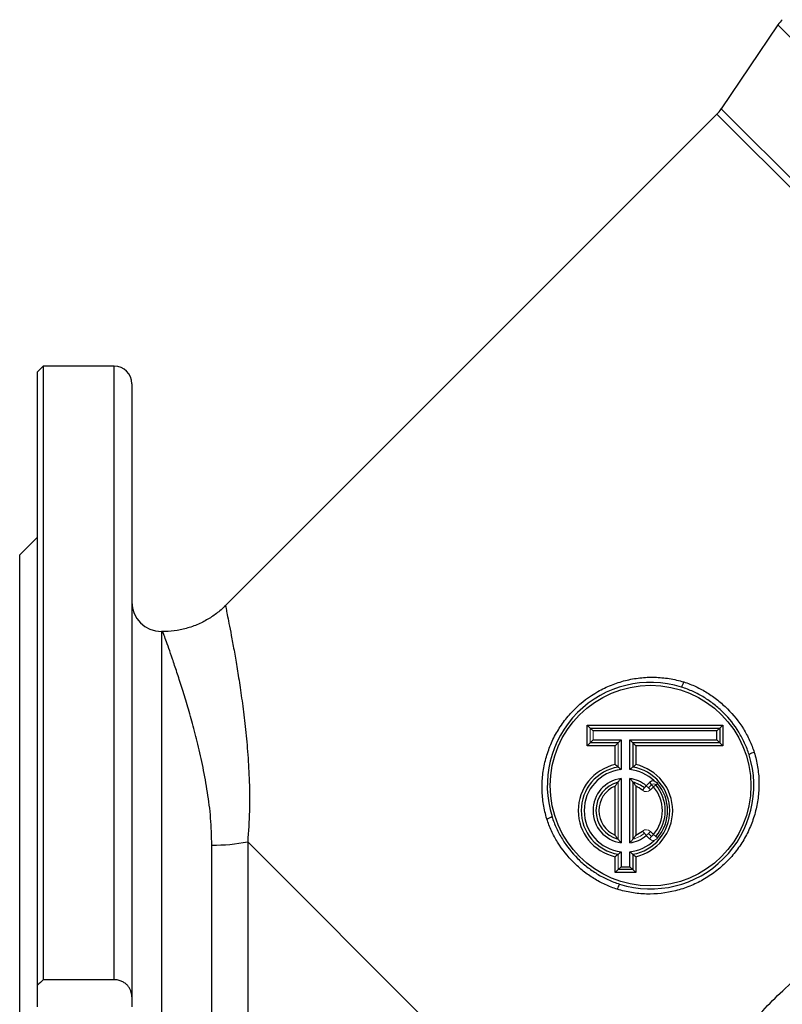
# Model space of a CAD drawing. Header units: millimetres. Extents: x -1742 to -179, y -371 to 715.
# Tile 10 of 16: x -876 to -747, y 120 to 287. Entities that reach past the tile are written whole.
import ezdxf

# ---------------------------------------------------------------- set-up
doc = ezdxf.new("R2010")
doc.units = ezdxf.units.MM

msp = doc.modelspace()

# ---------------------------------------------------------------- linework, layer by layer
at = {"color": 0, "linetype": 'Continuous', "lineweight": 25}
for p, q in [((-747.96, 285.65), (-757.56, 271.41)), ((-709.82, 247.52), (-747.96, 285.65)), ((-758.29, 270.52), (-841.61, 187.21)), ((-722.86, 235.08), (-758.29, 270.52)), ((-757.56, 271.41), (-722.04, 235.89)), ((-872.44, 227.84), (-873.44, 226.84)), ((-860.44, 227.84), (-872.44, 227.84)), ((-872.44, 227.84), (-872.44, 123.84)), ((-860.44, 123.84), (-860.44, 227.84)), ((-873.44, 122.89), (-873.44, 226.84)), ((-857.44, 224.84), (-857.44, 120.96)), ((-873.44, 198.84), (-876.44, 195.84)), ((-876.44, 117.84), (-876.44, 195.84)), ((-852.17, 182.84), (-852.44, 182.84)), ((-852.44, 182.84), (-852.44, 52.84)), ((-780.3, 163.49), (-780.3, 166.99)), ((-779.8, 166.49), (-780.3, 166.99)), ((-780.3, 166.99), (-757.3, 166.99)), ((-757.3, 166.99), (-757.8, 166.49)), ((-757.3, 166.99), (-757.3, 163.49)), ((-779.8, 166.49), (-757.8, 166.49)), ((-758.3, 165.99), (-779.3, 165.99)), ((-758.3, 165.99), (-757.8, 166.49)), ((-758.3, 164.49), (-758.3, 165.99)), ((-757.8, 166.49), (-757.8, 163.99)), ((-779.8, 163.99), (-780.3, 163.49)), ((-775.05, 163.99), (-779.8, 163.99)), ((-779.3, 164.49), (-774.55, 164.49)), ((-775.05, 163.99), (-775.55, 163.49)), ((-774.55, 164.49), (-775.05, 163.99)), ((-774.55, 164.49), (-774.55, 159.45)), ((-773.05, 164.49), (-758.3, 164.49)), ((-773.05, 159.45), (-773.05, 164.49)), ((-773.05, 164.49), (-772.55, 163.99)), ((-757.8, 163.99), (-772.55, 163.99)), ((-772.55, 163.99), (-772.55, 159.88)), ((-772.05, 163.49), (-772.55, 163.99)), ((-758.3, 164.49), (-757.8, 163.99)), ((-757.3, 163.49), (-757.8, 163.99)), ((-775.55, 163.49), (-780.3, 163.49)), ((-775.55, 160.29), (-775.55, 163.49)), ((-772.05, 163.49), (-772.05, 160.29)), ((-757.3, 163.49), (-772.05, 163.49)), ((-774.55, 157.94), (-774.55, 147.04)), ((-773.05, 147.04), (-773.05, 157.94)), ((-772.55, 157.33), (-772.55, 147.65)), ((-770.28, 156.71), (-769.74, 157.25)), ((-769.74, 157.25), (-769.39, 156.89)), ((-768.66, 156.86), (-768.37, 157.11)), ((-775.55, 148.34), (-775.55, 156.63)), ((-772.05, 156.63), (-772.05, 148.34)), ((-769.04, 156.54), (-769.57, 156.01)), ((-769.92, 148.61), (-769.39, 148.08)), ((-769.57, 148.97), (-769.04, 148.44)), ((-769.81, 79.2), (-837.81, 147.21)), ((-837.81, 147.21), (-837.81, 51.55)), ((-769.74, 147.73), (-770.28, 148.26)), ((-843.89, 52.84), (-843.89, 146.64)), ((-774.55, 145.53), (-774.55, 142.99)), ((-773.05, 142.99), (-773.05, 145.53)), ((-775.55, 141.99), (-775.55, 144.68)), ((-772.55, 145.09), (-772.55, 142.49)), ((-772.05, 144.68), (-772.05, 141.99)), ((-775.05, 142.49), (-775.55, 141.99)), ((-772.05, 141.99), (-775.55, 141.99)), ((-775.05, 142.49), (-774.55, 142.99)), ((-772.55, 142.49), (-775.05, 142.49)), ((-774.55, 142.99), (-773.05, 142.99)), ((-772.55, 142.49), (-773.05, 142.99)), ((-772.05, 141.99), (-772.55, 142.49)), ((-860.44, 123.84), (-872.44, 123.84)), ((-873.44, 119.25), (-873.44, 122.89)), ((-857.44, 120.96), (-857.44, 119.25))]:
    msp.add_line(p, q, dxfattribs=at)
at = {"color": 0, "linetype": 'Continuous', "lineweight": 18}
for p, q in [((-779.3, 165.99), (-779.8, 166.49)), ((-779.8, 163.99), (-779.8, 166.49)), ((-779.3, 165.99), (-779.3, 164.49)), ((-779.3, 164.49), (-779.8, 163.99)), ((-775.05, 159.88), (-775.05, 163.99)), ((-775.05, 147.65), (-775.05, 157.33)), ((-769.39, 156.89), (-769.92, 156.36)), ((-769.04, 156.54), (-769.39, 156.89)), ((-769.04, 156.54), (-768.66, 156.86)), ((-770.92, 155.95), (-770.6, 156.33)), ((-770.28, 156.71), (-770.6, 156.33)), ((-770.28, 156.71), (-769.92, 156.36)), ((-769.57, 156.01), (-769.92, 156.36)), ((-770.6, 148.65), (-770.92, 149.03)), ((-770.6, 148.65), (-770.28, 148.26)), ((-769.92, 148.61), (-770.28, 148.26)), ((-769.92, 148.61), (-769.57, 148.97)), ((-769.39, 148.08), (-769.74, 147.73)), ((-769.39, 148.08), (-769.04, 148.44)), ((-768.66, 148.11), (-769.04, 148.44)), ((-768.66, 148.11), (-768.37, 147.87)), ((-775.05, 142.49), (-775.05, 145.09))]:
    msp.add_line(p, q, dxfattribs=at)
at = {"color": 0, "linetype": 'Continuous', "lineweight": 25}
msp.add_circle((-769.55, 156.73), 17, dxfattribs=at)
for centre, radius, start, end in [((-742.98, 282.3), 6, 135, 146.0035), ((-762.54, 274.76), 6, 315, 326.0035), ((-860.44, 224.84), 3, 0, 90), ((-852.44, 187.84), 5, 180, 270), ((-769.55, 156.73), 17.5, 72.5568, 197.4432), ((-766.21, 174.78), 2.33, 324.566, 348.0937), ((-769.55, 156.73), 17.5, 252.5568, 17.4432), ((-751.5, 160.07), 2.33, 101.9063, 125.434), ((-773.8, 152.49), 8, 102.6356, 257.3644), ((-773.8, 152.49), 8, 282.6356, 77.3644), ((-773.8, 152.49), 7.5, 99.5941, 260.4059), ((-773.8, 152.49), 7, 96.1506, 263.8494), ((-773.8, 152.49), 7, 46.1434, 83.8494), ((-773.8, 152.49), 7.5, 279.5941, 80.4059), ((-773.8, 152.49), 5.5, 97.8375, 262.1625), ((-773.8, 152.49), 5, 104.4775, 255.5225), ((-773.8, 152.49), 5.5, 50.2159, 82.1625), ((-773.8, 152.49), 5, 50.2159, 75.5225), ((-769.04, 156.54), 1, 84.7682, 135), ((-773.8, 152.49), 6.75, 319.5886, 40.4114), ((-773.8, 152.49), 7.13, 319.5886, 40.4114), ((-773.8, 152.49), 4.5, 112.8854, 247.1146), ((-773.8, 152.49), 4.5, 50.2159, 67.1146), ((-773.8, 152.49), 6.25, 319.5886, 40.4114), ((-787.6, 153.39), 2.33, 281.9063, 305.434), ((-773.8, 152.49), 4.5, 292.8854, 309.7841), ((-843.8, 178.43), 31.79, 269.8485, 280.8631), ((-773.8, 152.49), 5.5, 277.8375, 309.7841), ((-773.8, 152.49), 7, 276.1506, 313.8566), ((-772.9, 138.68), 2.33, 144.566, 168.0937)]:
    msp.add_arc(centre, radius, start, end, dxfattribs=at)
at = {"color": 0, "linetype": 'Continuous', "lineweight": 18}
for centre, radius, start, end in [((-769.04, 156.54), 0.5, 40.4114, 135), ((-770.28, 156.71), 1, 230.2159, 315), ((-773.8, 152.49), 5, 284.4775, 309.7841), ((-770.28, 148.26), 1, 45, 129.7841), ((-769.04, 148.44), 1, 225, 275.2318)]:
    msp.add_arc(centre, radius, start, end, dxfattribs=at)
at = {"color": 0, "linetype": 'Continuous', "lineweight": 25}
for points, knots in [([(-841.63, 187.23), (-841.86, 186.99), (-842.55, 186.28), (-843.9, 185.29), (-845.7, 184.26), (-847.67, 183.48), (-849.73, 183.01), (-851.24, 182.81), (-852.04, 182.85), (-852.17, 182.86)], [0, 0, 0, 0, 0.084472, 0.25502, 0.426381, 0.614202, 0.794693, 0.968195, 1, 1, 1, 1]), ([(-841.57, 187.17), (-841.57, 187.18), (-841.58, 187.22), (-841.48, 186.76), (-841.29, 185.79), (-840.99, 184.28), (-840.6, 182.26), (-840.15, 179.8), (-839.66, 176.96), (-839.15, 173.79), (-838.64, 170.23), (-838.17, 166.28), (-837.77, 162), (-837.51, 157.38), (-837.44, 152.45), (-837.69, 148.95), (-837.81, 147.21)], [0, 0, 0, 0, 0.034527, 0.107812, 0.181777, 0.255745, 0.332283, 0.408825, 0.480269, 0.551716, 0.625166, 0.698617, 0.77277, 0.846918, 0.923471, 1, 1, 1, 1]), ([(-843.89, 146.64), (-843.93, 148.18), (-844.02, 151.27), (-844.6, 155.66), (-845.36, 159.85), (-846.25, 163.74), (-847.17, 167.29), (-848.09, 170.51), (-848.99, 173.42), (-849.82, 176.01), (-850.57, 178.24), (-851.2, 180.08), (-851.7, 181.49), (-852.03, 182.39), (-852.18, 182.82), (-852.17, 182.79), (-852.17, 182.79)], [0, 0, 0, 0, 0.071709, 0.143456, 0.217758, 0.292069, 0.363924, 0.435778, 0.50948, 0.583179, 0.658627, 0.734073, 0.811938, 0.889801, 0.962346, 1, 1, 1, 1]), ([(-787.12, 151.1), (-787.24, 151.5), (-787.35, 151.9), (-787.54, 152.72), (-787.62, 153.13), (-787.83, 154.37), (-787.9, 155.2), (-787.94, 156.86), (-787.91, 157.69), (-787.77, 158.94), (-787.71, 159.36), (-787.56, 160.18), (-787.47, 160.59), (-787.16, 161.81), (-786.9, 162.6), (-786.43, 163.77), (-786.26, 164.16), (-785.9, 164.92), (-785.7, 165.29), (-785.08, 166.38), (-784.62, 167.08), (-783.86, 168.07), (-783.59, 168.4), (-783.03, 169.04), (-782.74, 169.35), (-781.25, 170.84), (-779.92, 171.85), (-778.09, 172.89), (-777.72, 173.08), (-776.96, 173.45), (-776.58, 173.62), (-775.42, 174.08), (-774.62, 174.34), (-773.41, 174.64), (-773.01, 174.73), (-772.18, 174.88), (-771.76, 174.94), (-770.52, 175.08), (-769.69, 175.12), (-768.03, 175.08), (-767.2, 175), (-765.95, 174.8), (-765.54, 174.72), (-764.73, 174.53), (-764.32, 174.42), (-763.93, 174.3)], [0, 0, 0, 0, 0.03125, 0.03125, 0.0625, 0.0625, 0.125, 0.125, 0.1875, 0.1875, 0.21875, 0.21875, 0.25, 0.25, 0.3125, 0.3125, 0.34375, 0.34375, 0.375, 0.375, 0.4375, 0.4375, 0.46875, 0.46875, 0.5, 0.5, 0.625, 0.625, 0.65625, 0.65625, 0.6875, 0.6875, 0.75, 0.75, 0.78125, 0.78125, 0.8125, 0.8125, 0.875, 0.875, 0.9375, 0.9375, 0.96875, 0.96875, 1, 1, 1, 1]), ([(-763.93, 174.3), (-763.22, 174.08), (-762.54, 173.82), (-761.21, 173.2), (-760.56, 172.85), (-759.33, 172.09), (-758.74, 171.67), (-757.6, 170.76), (-757.05, 170.27), (-755.49, 168.71), (-754.58, 167.58), (-753.43, 165.72), (-753.08, 165.07), (-752.46, 163.74), (-752.2, 163.06), (-751.99, 162.36)], [0, 0, 0, 0, 0.125, 0.125, 0.25, 0.25, 0.375, 0.375, 0.5, 0.5, 0.75, 0.75, 0.875, 0.875, 1, 1, 1, 1]), ([(-769.81, 79.2), (-769.77, 79.41), (-769.71, 79.82), (-769.61, 80.44), (-769.51, 81.07), (-769.4, 81.7), (-769.28, 82.33), (-769.15, 82.96), (-769.02, 83.6), (-768.89, 84.24), (-768.74, 84.89), (-768.59, 85.54), (-768.43, 86.19), (-768.27, 86.84), (-768.1, 87.49), (-767.77, 88.71), (-767.24, 90.5), (-766.46, 92.87), (-765.58, 95.22), (-764.31, 98.31), (-762.5, 102.09), (-759.97, 106.53), (-757.05, 110.86), (-752.91, 116.15), (-747.07, 122.28), (-740.83, 127.61), (-735.55, 131.61), (-732.21, 134), (-729.23, 136.04), (-726.65, 137.78), (-724.21, 139.39), (-722.02, 140.82), (-720.16, 142.01), (-718.27, 143.18), (-716.37, 144.35), (-714.45, 145.5), (-712.51, 146.65), (-710.56, 147.78), (-708.59, 148.9), (-706.6, 150.02), (-704.59, 151.13), (-702.57, 152.23), (-700.54, 153.32), (-698.49, 154.41), (-696.43, 155.49), (-694.36, 156.57), (-691.63, 157.98), (-688.27, 159.69), (-684.3, 161.68), (-680.36, 163.64), (-677.15, 165.23), (-674.65, 166.47), (-672.84, 167.37), (-671.07, 168.25), (-669.32, 169.12), (-667.6, 169.97), (-665.92, 170.81), (-664.26, 171.65), (-662.64, 172.46), (-661.58, 173.01), (-661.05, 173.27)], [0, 0, 0, 0, 0.0048, 0.009593, 0.014381, 0.019165, 0.023945, 0.028722, 0.033498, 0.038272, 0.043046, 0.04782, 0.052596, 0.057374, 0.062156, 0.066941, 0.084024, 0.101014, 0.117952, 0.134878, 0.167601, 0.200517, 0.23391, 0.268052, 0.328906, 0.394871, 0.424293, 0.455889, 0.473751, 0.493753, 0.515897, 0.530066, 0.544322, 0.558668, 0.573107, 0.587641, 0.602271, 0.617001, 0.631833, 0.646768, 0.66181, 0.676959, 0.692219, 0.707591, 0.723077, 0.738679, 0.754399, 0.784724, 0.814994, 0.845225, 0.875431, 0.889811, 0.904053, 0.918158, 0.932127, 0.945962, 0.959666, 0.973239, 0.986683, 1, 1, 1, 1]), ([(-752.86, 161.98), (-753.07, 162.65), (-753.32, 163.31), (-753.91, 164.59), (-754.24, 165.21), (-755.34, 167), (-756.2, 168.09), (-757.7, 169.58), (-758.22, 170.05), (-759.32, 170.91), (-759.89, 171.31), (-761.08, 172.04), (-761.69, 172.37), (-762.98, 172.96), (-763.63, 173.21), (-764.31, 173.43)], [0, 0, 0, 0, 0.125, 0.125, 0.25, 0.25, 0.5, 0.5, 0.625, 0.625, 0.75, 0.75, 0.875, 0.875, 1, 1, 1, 1]), ([(-657.88, 165.92), (-658.18, 165.79), (-658.78, 165.52), (-659.68, 165.11), (-660.61, 164.69), (-661.55, 164.26), (-662.51, 163.81), (-663.48, 163.36), (-664.46, 162.9), (-665.47, 162.42), (-666.49, 161.93), (-667.52, 161.43), (-668.57, 160.92), (-669.64, 160.4), (-670.72, 159.87), (-671.82, 159.32), (-672.93, 158.77), (-674.06, 158.2), (-675.2, 157.62), (-676.36, 157.03), (-677.54, 156.42), (-678.73, 155.81), (-679.94, 155.18), (-681.16, 154.54), (-682.4, 153.89), (-683.65, 153.23), (-684.92, 152.55), (-686.21, 151.86), (-687.51, 151.17), (-689.45, 150.12), (-692.17, 148.64), (-695.81, 146.63), (-699.9, 144.34), (-704.22, 141.87), (-708.41, 139.44), (-712.1, 137.24), (-715.15, 135.4), (-717.56, 133.92), (-720.1, 132.34), (-722.97, 130.47), (-726.34, 128.13), (-730.24, 125.25), (-734.52, 121.86), (-739.09, 117.87), (-743.19, 113.86), (-746.93, 109.62), (-750.12, 105.25), (-752.74, 100.6), (-754.63, 95.82), (-755.51, 92.27), (-755.89, 90.03), (-756.03, 89.06), (-756.15, 88.06), (-756.25, 87.04), (-756.34, 85.99), (-756.4, 84.93), (-756.45, 83.84), (-756.48, 82.73), (-756.48, 82), (-756.48, 81.62)], [0, 0, 0, 0, 0.007995, 0.016099, 0.024311, 0.032632, 0.041062, 0.049601, 0.058249, 0.067007, 0.075875, 0.084853, 0.09394, 0.103137, 0.112445, 0.121863, 0.131391, 0.14103, 0.15078, 0.16064, 0.170611, 0.180693, 0.190886, 0.201191, 0.211606, 0.222133, 0.232772, 0.243522, 0.254383, 0.265356, 0.292003, 0.3222, 0.355947, 0.393246, 0.428996, 0.459455, 0.484624, 0.504502, 0.519089, 0.547861, 0.576553, 0.605185, 0.64974, 0.690593, 0.731837, 0.769268, 0.808758, 0.845787, 0.883027, 0.921606, 0.929104, 0.936897, 0.94499, 0.953386, 0.962087, 0.971097, 0.980418, 0.990051, 1, 1, 1, 1]), ([(-751.99, 162.36), (-751.74, 161.56), (-751.55, 160.75), (-751.28, 159.11), (-751.2, 158.28), (-751.16, 156.6), (-751.2, 155.76), (-751.39, 154.1), (-751.54, 153.28), (-751.84, 152.06), (-751.96, 151.65), (-752.22, 150.85), (-752.36, 150.46), (-752.83, 149.3), (-753.2, 148.54), (-753.82, 147.45), (-754.03, 147.1), (-754.5, 146.39), (-754.75, 146.05), (-755.51, 145.04), (-756.07, 144.41), (-757.25, 143.23), (-757.88, 142.68), (-758.89, 141.91), (-759.24, 141.66), (-759.94, 141.2), (-760.3, 140.98), (-761.39, 140.36), (-762.14, 140), (-763.3, 139.53), (-763.69, 139.39), (-764.49, 139.13), (-764.9, 139.02), (-766.93, 138.51), (-768.58, 138.32), (-770.68, 138.37), (-771.1, 138.4), (-771.93, 138.47), (-772.34, 138.53), (-773.57, 138.73), (-774.38, 138.92), (-775.18, 139.16)], [0, 0, 0, 0, 0.0625, 0.0625, 0.125, 0.125, 0.1875, 0.1875, 0.25, 0.25, 0.28125, 0.28125, 0.3125, 0.3125, 0.375, 0.375, 0.40625, 0.40625, 0.4375, 0.4375, 0.5, 0.5, 0.5625, 0.5625, 0.59375, 0.59375, 0.625, 0.625, 0.6875, 0.6875, 0.71875, 0.71875, 0.75, 0.75, 0.875, 0.875, 0.90625, 0.90625, 0.9375, 0.9375, 1, 1, 1, 1]), ([(-775.05, 159.88), (-775.05, 159.88), (-775.06, 159.9), (-775.12, 159.95), (-775.17, 159.98), (-775.31, 160.1), (-775.43, 160.2), (-775.55, 160.29)], [0, 0, 0, 0, 0.25, 0.25, 0.5, 0.5, 1, 1, 1, 1]), ([(-772.55, 159.88), (-772.55, 159.88), (-772.53, 159.9), (-772.47, 159.95), (-772.42, 159.98), (-772.28, 160.1), (-772.16, 160.2), (-772.05, 160.29)], [0, 0, 0, 0, 0.25, 0.25, 0.5, 0.5, 1, 1, 1, 1]), ([(-775.05, 159.88), (-775.05, 159.88), (-775.03, 159.87), (-774.96, 159.81), (-774.92, 159.78), (-774.78, 159.65), (-774.66, 159.55), (-774.55, 159.45)], [0, 0, 0, 0, 0.25, 0.25, 0.5, 0.5, 1, 1, 1, 1]), ([(-772.55, 159.88), (-772.55, 159.88), (-772.56, 159.87), (-772.63, 159.81), (-772.67, 159.78), (-772.82, 159.65), (-772.93, 159.55), (-773.05, 159.45)], [0, 0, 0, 0, 0.25, 0.25, 0.5, 0.5, 1, 1, 1, 1]), ([(-775.05, 157.33), (-775.05, 157.33), (-775.07, 157.29), (-775.15, 157.2), (-775.19, 157.13), (-775.34, 156.93), (-775.45, 156.78), (-775.55, 156.63)], [0, 0, 0, 0, 0.25, 0.25, 0.5, 0.5, 1, 1, 1, 1]), ([(-775.05, 157.33), (-775.05, 157.33), (-775.02, 157.36), (-774.95, 157.45), (-774.91, 157.5), (-774.77, 157.68), (-774.66, 157.81), (-774.55, 157.94)], [0, 0, 0, 0, 0.25, 0.25, 0.5, 0.5, 1, 1, 1, 1]), ([(-772.55, 157.33), (-772.55, 157.33), (-772.57, 157.36), (-772.64, 157.45), (-772.68, 157.5), (-772.82, 157.68), (-772.93, 157.81), (-773.05, 157.94)], [0, 0, 0, 0, 0.25, 0.25, 0.5, 0.5, 1, 1, 1, 1]), ([(-772.55, 157.33), (-772.55, 157.33), (-772.52, 157.29), (-772.44, 157.2), (-772.4, 157.13), (-772.25, 156.93), (-772.15, 156.78), (-772.05, 156.63)], [0, 0, 0, 0, 0.25, 0.25, 0.5, 0.5, 1, 1, 1, 1]), ([(-768.95, 157.54), (-768.84, 157.49), (-768.73, 157.42), (-768.54, 157.28), (-768.45, 157.2), (-768.37, 157.11)], [0, 0, 0, 0, 0.5, 0.5, 1, 1, 1, 1]), ([(-775.18, 139.16), (-775.88, 139.38), (-776.57, 139.64), (-777.9, 140.26), (-778.54, 140.61), (-779.78, 141.37), (-780.37, 141.79), (-781.51, 142.7), (-782.05, 143.19), (-783.61, 144.75), (-784.52, 145.88), (-785.68, 147.74), (-786.03, 148.39), (-786.64, 149.72), (-786.9, 150.4), (-787.12, 151.1)], [0, 0, 0, 0, 0.125, 0.125, 0.25, 0.25, 0.375, 0.375, 0.5, 0.5, 0.75, 0.75, 0.875, 0.875, 1, 1, 1, 1]), ([(-786.25, 151.48), (-786.04, 150.81), (-785.78, 150.15), (-785.2, 148.87), (-784.86, 148.25), (-783.77, 146.46), (-782.9, 145.37), (-781.41, 143.88), (-780.88, 143.41), (-779.79, 142.55), (-779.22, 142.15), (-778.03, 141.42), (-777.41, 141.09), (-776.13, 140.5), (-775.47, 140.25), (-774.8, 140.04)], [0, 0, 0, 0, 0.125, 0.125, 0.25, 0.25, 0.5, 0.5, 0.625, 0.625, 0.75, 0.75, 0.875, 0.875, 1, 1, 1, 1]), ([(-775.05, 147.65), (-775.05, 147.65), (-775.07, 147.68), (-775.15, 147.78), (-775.19, 147.84), (-775.34, 148.04), (-775.45, 148.19), (-775.55, 148.34)], [0, 0, 0, 0, 0.25, 0.25, 0.5, 0.5, 1, 1, 1, 1]), ([(-775.05, 147.65), (-775.05, 147.65), (-775.02, 147.62), (-774.95, 147.53), (-774.91, 147.47), (-774.77, 147.3), (-774.66, 147.17), (-774.55, 147.04)], [0, 0, 0, 0, 0.25, 0.25, 0.5, 0.5, 1, 1, 1, 1]), ([(-772.55, 147.65), (-772.55, 147.65), (-772.57, 147.62), (-772.64, 147.53), (-772.68, 147.47), (-772.82, 147.3), (-772.93, 147.17), (-773.05, 147.04)], [0, 0, 0, 0, 0.25, 0.25, 0.5, 0.5, 1, 1, 1, 1]), ([(-772.55, 147.65), (-772.55, 147.65), (-772.52, 147.68), (-772.44, 147.78), (-772.4, 147.84), (-772.25, 148.04), (-772.15, 148.19), (-772.05, 148.34)], [0, 0, 0, 0, 0.25, 0.25, 0.5, 0.5, 1, 1, 1, 1]), ([(-775.05, 145.09), (-775.05, 145.09), (-775.03, 145.11), (-774.96, 145.16), (-774.92, 145.2), (-774.78, 145.32), (-774.66, 145.43), (-774.55, 145.53)], [0, 0, 0, 0, 0.25, 0.25, 0.5, 0.5, 1, 1, 1, 1]), ([(-772.55, 145.09), (-772.55, 145.09), (-772.56, 145.11), (-772.63, 145.16), (-772.67, 145.2), (-772.82, 145.32), (-772.93, 145.43), (-773.05, 145.53)], [0, 0, 0, 0, 0.25, 0.25, 0.5, 0.5, 1, 1, 1, 1]), ([(-775.05, 145.09), (-775.05, 145.09), (-775.06, 145.08), (-775.12, 145.03), (-775.17, 144.99), (-775.31, 144.87), (-775.43, 144.78), (-775.55, 144.68)], [0, 0, 0, 0, 0.25, 0.25, 0.5, 0.5, 1, 1, 1, 1]), ([(-772.55, 145.09), (-772.55, 145.09), (-772.53, 145.08), (-772.47, 145.03), (-772.42, 144.99), (-772.28, 144.87), (-772.16, 144.78), (-772.05, 144.68)], [0, 0, 0, 0, 0.25, 0.25, 0.5, 0.5, 1, 1, 1, 1]), ([(-857.44, 120.96), (-857.44, 121.29), (-857.5, 121.61), (-857.68, 122.09), (-857.75, 122.25), (-857.93, 122.55), (-858.04, 122.7), (-858.29, 122.98), (-858.43, 123.11), (-858.75, 123.35), (-858.93, 123.46), (-859.32, 123.64), (-859.53, 123.71), (-859.98, 123.81), (-860.21, 123.84), (-860.44, 123.84)], [0, 0, 0, 0, 0.25, 0.25, 0.375, 0.375, 0.5, 0.5, 0.625, 0.625, 0.75, 0.75, 0.875, 0.875, 1, 1, 1, 1])]:
    msp.add_open_spline(points, degree=3, knots=knots, dxfattribs=at)
at = {"color": 0, "linetype": 'Continuous', "lineweight": 18}
msp.add_open_spline([(-768.37, 147.87), (-768.45, 147.78), (-768.54, 147.69), (-768.73, 147.55), (-768.84, 147.49), (-768.95, 147.44)], degree=3, knots=[0, 0, 0, 0, 0.5, 0.5, 1, 1, 1, 1], dxfattribs=at)
at = {"color": 0, "linetype": 'Continuous', "lineweight": 25}
msp.add_open_spline([(-872.44, 123.84), (-872.78, 123.52), (-873.11, 123.2), (-873.44, 122.89)], degree=3, dxfattribs=at)

doc.saveas('drawing.dxf')
